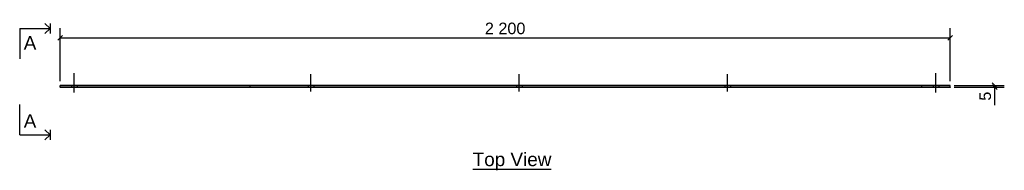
# Model space of a CAD drawing. Header units: millimetres. Extents: x 30 to 21157, y 42 to 1087.
# Tile 3 of 3: x 18723 to 21157, y 42 to 415. Entities that reach past the tile are written whole.
import ezdxf

# ---------------------------------------------------------------- set-up
doc = ezdxf.new("R2010")
doc.units = ezdxf.units.MM
doc.linetypes.add('DXK_LINE_DOT1', pattern=[1.8814, 0.9407, -0.9407])
doc.styles.add('Arial', font='ARIAL.TTF', dxfattribs={"height": 0.2})

# ---------------------------------------------------------------- blocks, each defined once
blk = doc.blocks.new('Unknown-3621098-11 - 1186')
at = {"color": 6, "linetype": 'Continuous'}
blk.add_line((19842.9, 45), (20037.3, 45), dxfattribs=at)
at = {"color": 0, "linetype": 'Continuous'}
blk.add_wipeout([(20037.3, 52.5), (20037.3, 87.5), (19842.9, 87.5), (19842.9, 52.5)], dxfattribs=at)
at = {"color": 6, "linetype": 'Continuous', "style": 'Arial'}
blk.add_text('Top View', height=33.43, dxfattribs=at).set_placement((19842.9, 52.5))
blk = doc.blocks.new('Bolt-3621098-1223 - 1186')
at = {"color": 96, "linetype": 'Continuous'}
for p, q in [((20988.1, 234.6), (20988.1, 282.5)), ((20988.1, 234.6), (20988.1, 282.5)), ((20988.1, 234.6), (20988.1, 282.5)), ((20981.1, 252.5), (20981.1, 248)), ((20981.1, 252.5), (20981.1, 248)), ((20981.1, 252.5), (20981.1, 248)), ((20995.1, 252.5), (20995.1, 248)), ((20995.1, 252.5), (20995.1, 248)), ((20995.1, 252.5), (20995.1, 248))]:
    blk.add_line(p, q, dxfattribs=at)
blk = doc.blocks.new('Part-3621098-1221 - 1186')
at = {"color": 30, "linetype": 'Continuous'}
for p, q in [((18823.1, 248), (18823.1, 252.5)), ((21023.1, 252.5), (18823.1, 252.5)), ((21023.1, 248), (18823.1, 248)), ((19293.1, 248), (19293.1, 252.5)), ((21023.1, 248), (21023.1, 252.5))]:
    blk.add_line(p, q, dxfattribs=at)
at = {"color": 7, "linetype": 'DXK_LINE_DOT1'}
blk.add_line((20953.1, 248), (20953.1, 252.5), dxfattribs=at)
blk = doc.blocks.new('Bolt-3621098-1222 - 1186')
at = {"color": 96, "linetype": 'Continuous'}
for p, q in [((18858.1, 234.6), (18858.1, 282.5)), ((18858.1, 234.6), (18858.1, 282.5)), ((18858.1, 234.6), (18858.1, 282.5)), ((18851.1, 252.5), (18851.1, 248)), ((18851.1, 252.5), (18851.1, 248)), ((18851.1, 252.5), (18851.1, 248)), ((18865.1, 252.5), (18865.1, 248)), ((18865.1, 252.5), (18865.1, 248)), ((18865.1, 252.5), (18865.1, 248))]:
    blk.add_line(p, q, dxfattribs=at)
blk = doc.blocks.new('Bolt-3621098-1224 - 1186')
at = {"color": 96, "linetype": 'Continuous'}
for p, q in [((20473.1, 237), (20473.1, 280)), ((20473.1, 237), (20473.1, 280)), ((20473.1, 237), (20473.1, 280)), ((20466.1, 252.5), (20466.1, 248)), ((20466.1, 252.5), (20466.1, 248)), ((20466.1, 252.5), (20466.1, 248)), ((20480.1, 252.5), (20480.1, 248)), ((20480.1, 252.5), (20480.1, 248)), ((20480.1, 252.5), (20480.1, 248))]:
    blk.add_line(p, q, dxfattribs=at)
blk = doc.blocks.new('Bolt-3621098-1225 - 1186')
at = {"color": 96, "linetype": 'Continuous'}
for p, q in [((19958.1, 237), (19958.1, 280)), ((19958.1, 237), (19958.1, 280)), ((19958.1, 237), (19958.1, 280)), ((19951.1, 252.5), (19951.1, 248)), ((19951.1, 252.5), (19951.1, 248)), ((19951.1, 252.5), (19951.1, 248)), ((19965.1, 252.5), (19965.1, 248)), ((19965.1, 252.5), (19965.1, 248)), ((19965.1, 252.5), (19965.1, 248))]:
    blk.add_line(p, q, dxfattribs=at)
blk = doc.blocks.new('Bolt-3621098-1226 - 1186')
at = {"color": 96, "linetype": 'Continuous'}
for p, q in [((19443.1, 237), (19443.1, 280)), ((19443.1, 237), (19443.1, 280)), ((19443.1, 237), (19443.1, 280)), ((19436.1, 252.5), (19436.1, 248)), ((19436.1, 252.5), (19436.1, 248)), ((19436.1, 252.5), (19436.1, 248)), ((19450.1, 252.5), (19450.1, 248)), ((19450.1, 252.5), (19450.1, 248)), ((19450.1, 252.5), (19450.1, 248))]:
    blk.add_line(p, q, dxfattribs=at)
blk = doc.blocks.new('Surfacing-3621098-1227 - 1186')
at = {"color": 7, "linetype": 'Continuous'}
for p, q in [((21023.1, 248), (18823.1, 248)), ((18823.1, 248), (18823.1, 247)), ((21023.1, 247), (18823.1, 247)), ((19293.1, 247), (19293.1, 248)), ((21023.1, 248), (21023.1, 247))]:
    blk.add_line(p, q, dxfattribs=at)
blk = doc.blocks.new('StraightDimension-3621098-1367 - 1186')
at = {"color": 7, "linetype": 'Continuous'}
for p, q in [((21033.1, 252.5), (21157.1, 252.5)), ((21033.1, 248), (21157.1, 248)), ((21127.1, 258.5), (21139.1, 246.5)), ((21139.1, 242), (21127.1, 254)), ((21133.1, 248), (21133.1, 252.5))]:
    blk.add_line(p, q, dxfattribs=at)
at = {"color": 0}
blk.add_wipeout([(21130.1, 242.7), (21088.1, 242.7), (21088.1, 208.5), (21130.1, 208.5)], dxfattribs=at)
at = {"color": 7, "linetype": 'Continuous'}
blk.add_line((21133.1, 248), (21133.1, 203.2), dxfattribs=at)
blk.add_line((21133.1, 248), (21133.1, 203.2), dxfattribs=at)
at = {"color": 96, "style": 'Arial'}
blk.add_text('5', height=28.7, rotation=90.0002, dxfattribs=at).set_placement((21124.1, 214.5))
blk = doc.blocks.new('StraightDimension-3621098-1273 - 1186')
at = {"color": 7, "linetype": 'Continuous'}
for p, q in [((18823.1, 262.5), (18823.1, 394.2)), ((21023.1, 262.5), (21023.1, 394.2)), ((18829.1, 376.2), (18817.1, 364.2)), ((18823.1, 370.2), (21023.1, 370.2)), ((21017.1, 364.2), (21029.1, 376.2))]:
    blk.add_line(p, q, dxfattribs=at)
at = {"color": 0}
blk.add_wipeout([(19979.1, 373.2), (19979.1, 415.2), (19867.1, 415.2), (19867.1, 373.2)], dxfattribs=at)
at = {"color": 96, "style": 'Arial'}
blk.add_text('2 200', height=28.65, dxfattribs=at).set_placement((19873.1, 379.2))
blk = doc.blocks.new('SectionMark-3621098-1271 - 1186')
at = {"color": 30, "linetype": 'Continuous'}
for p, q in [((18723.1, 393.6), (18798.1, 393.6)), ((18723.1, 130), (18798.1, 130))]:
    blk.add_line(p, q, dxfattribs=at)
at = {"color": 6, "linetype": 'Continuous'}
for p, q in [((18773.1, 393.6), (18798.1, 393.6)), ((18798.1, 393.6), (18785.6, 406.1)), ((18798.1, 393.6), (18785.6, 381.1)), ((18798.1, 406.1), (18798.1, 381.1)), ((18773.1, 130), (18798.1, 130)), ((18798.1, 130), (18785.6, 142.5)), ((18798.1, 130), (18785.6, 117.5)), ((18798.1, 142.5), (18798.1, 117.5))]:
    blk.add_line(p, q, dxfattribs=at)
at = {"color": 0, "linetype": 'Continuous'}
for points in [[(18764.2, 341.1), (18764.2, 376.1), (18733.1, 376.1), (18733.1, 341.1)], [(18764.2, 147.5), (18764.2, 182.5), (18733.1, 182.5), (18733.1, 147.5)]]:
    blk.add_wipeout(points, dxfattribs=at)
at = {"color": 30, "linetype": 'Continuous'}
for p, q in [((18723.1, 393.6), (18723.1, 318.6)), ((18723.1, 130), (18723.1, 205))]:
    blk.add_line(p, q, dxfattribs=at)
at = {"color": 6, "linetype": 'Continuous', "style": 'Arial'}
for p in [(18733.1, 341.1), (18733.1, 147.5)]:
    blk.add_text('A', height=33.4, dxfattribs=at).set_placement(p)

msp = doc.modelspace()

# ---------------------------------------------------------------- block references
for name in ['SectionMark-3621098-1271 - 1186', 'Bolt-3621098-1222 - 1186', 'Bolt-3621098-1226 - 1186', 'Bolt-3621098-1225 - 1186', 'Bolt-3621098-1224 - 1186', 'Bolt-3621098-1223 - 1186', 'Part-3621098-1221 - 1186', 'Surfacing-3621098-1227 - 1186', 'Unknown-3621098-11 - 1186']:
    msp.add_blockref(name, (0, 0))

# ---------------------------------------------------------------- next in the draw order: block references
msp.add_blockref('StraightDimension-3621098-1367 - 1186', (0, 0))

# ---------------------------------------------------------------- next in the draw order: block references
msp.add_blockref('StraightDimension-3621098-1273 - 1186', (0, 0))

doc.saveas('drawing.dxf')
